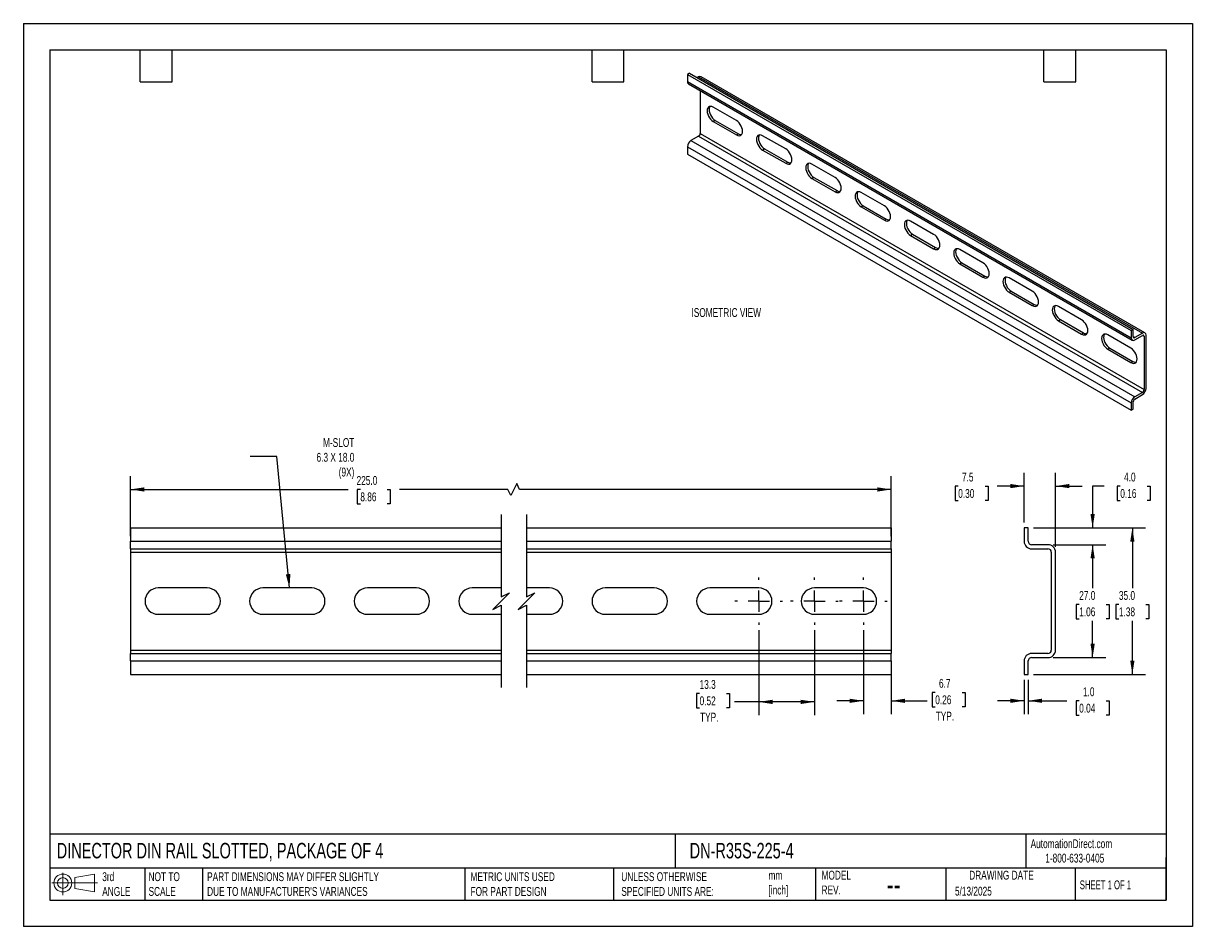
# Model space of a CAD drawing. Header units: millimetres. Extents: x 0 to 279, y 0 to 216.
import ezdxf

# ---------------------------------------------------------------- set-up
doc = ezdxf.new("R2010")
doc.units = ezdxf.units.MM
doc.linetypes.add('CENTERX2', pattern=[20.32, 12.7, -2.54, 2.54, -2.54])
doc.layers.add('CENTER', color=40, linetype='CENTERX2')
doc.layers.add('DIMENSIONS', color=140, linetype='Continuous', lineweight=25)
doc.layers.add('TEXT', color=140, linetype='Continuous', lineweight=25)
doc.styles.add('SLDTEXTSTYLE0', font='TXT', dxfattribs={"width": 0.7})
doc.styles.add('SLDTEXTSTYLE1', font='TXT', dxfattribs={"width": 0.65})
doc.dimstyles.new('SLDDIMSTYLE0', dxfattribs={"dimtxt": 2.158008, "dimasz": 3.302, "dimexe": 0, "dimexo": 0.0625, "dimgap": 0.539502, "dimtad": 0, "dimtih": 1, "dimtoh": 1, "dimdec": 1, "dimrnd": 1e-09, "dimzin": 12, "dimdsep": 46, "dimtxsty": 'SLDTEXTSTYLE0', "dimsah": 1, "dimcen": 0.09, "dimadec": 0, "dimazin": 3, "dimtfac": 1, "dimtdec": 1, "dimtmove": 0, "dimatfit": 0, "dimfxl": 0, "dimfrac": 2, "dimtolj": 1, "dimtzin": 12, "dimarcsym": 0})
doc.dimstyles.new('SLDDIMSTYLE1', dxfattribs={"dimtxt": 2.158008, "dimasz": 3.302, "dimexe": 0, "dimexo": 0.0625, "dimgap": 0.539502, "dimtad": 0, "dimtih": 1, "dimtoh": 1, "dimdec": 1, "dimrnd": 1e-09, "dimzin": 12, "dimdsep": 46, "dimtxsty": 'SLDTEXTSTYLE0', "dimsah": 1, "dimcen": 0.09, "dimadec": 0, "dimazin": 3, "dimtfac": 1, "dimtdec": 1, "dimtofl": 0, "dimtmove": 0, "dimatfit": 3, "dimfxl": 0, "dimfrac": 2, "dimtolj": 1, "dimtzin": 12, "dimarcsym": 0})
doc.dimstyles.new('SLDDIMSTYLE2', dxfattribs={"dimtxt": 2.158008, "dimasz": 3.302, "dimexe": 0, "dimexo": 0.0625, "dimgap": 0.539502, "dimtad": 0, "dimtih": 1, "dimtoh": 1, "dimdec": 1, "dimrnd": 1e-09, "dimzin": 4, "dimdsep": 46, "dimtxsty": 'SLDTEXTSTYLE0', "dimsah": 1, "dimcen": 0.09, "dimadec": 0, "dimazin": 1, "dimtfac": 1, "dimtdec": 1, "dimtofl": 0, "dimtmove": 0, "dimatfit": 3, "dimfxl": 0, "dimfrac": 2, "dimtolj": 1, "dimtzin": 12, "dimarcsym": 0})
doc.dimstyles.new('SLDDIMSTYLE3', dxfattribs={"dimtxt": 0.18, "dimasz": 3.302, "dimexe": 0, "dimexo": 0.0625, "dimgap": 0, "dimtad": 0, "dimtih": 1, "dimtoh": 1, "dimdec": 0, "dimrnd": 1e-09, "dimzin": 0, "dimdsep": 46, "dimtxsty": 'Standard', "dimsah": 1, "dimcen": 0.09, "dimadec": 0, "dimazin": 0, "dimtfac": 3.302, "dimtdec": 0, "dimtofl": 0, "dimtmove": 0, "dimatfit": 3, "dimfxl": 0, "dimfrac": 2, "dimtolj": 1, "dimtzin": 0, "dimarcsym": 0})
doc.dimstyles.new('SLDDIMSTYLE4', dxfattribs={"dimtxt": 2.158008, "dimasz": 3.302, "dimexe": 0, "dimexo": 0.0625, "dimgap": 0.539502, "dimtad": 0, "dimtih": 1, "dimtoh": 1, "dimdec": 1, "dimrnd": 1e-09, "dimzin": 4, "dimdsep": 46, "dimtxsty": 'SLDTEXTSTYLE0', "dimsah": 1, "dimcen": 0.09, "dimadec": 0, "dimazin": 1, "dimtfac": 1, "dimtdec": 1, "dimtmove": 0, "dimatfit": 0, "dimfxl": 0, "dimfrac": 2, "dimtolj": 1, "dimtzin": 12, "dimarcsym": 0})

# ---------------------------------------------------------------- blocks, each defined once
blk = doc.blocks.new('Block11')
at = {"color": 7, "linetype": 'Continuous', "lineweight": 18}
for p, q in [((0, 2.88), (10.87, 2.88)), ((2.59, 5.31), (2.59, 0)), ((5.48, 4.17), (10.18, 5.03)), ((5.48, 1.6), (5.48, 4.17)), ((10.18, 5.03), (10.18, 0.73)), ((5.48, 1.6), (10.18, 0.73))]:
    blk.add_line(p, q, dxfattribs=at)
for radius in [2.15, 1.29]:
    blk.add_circle((2.59, 2.88), radius, dxfattribs=at)
blk = doc.blocks.new('Block12')
at = {"color": 7, "linetype": 'Continuous'}
blk.add_blockref('Block11', (0, 0), dxfattribs=at)
blk = doc.blocks.new('_D')
at = {"layer": 'DIMENSIONS'}
for p, q in [((200.74, 70.84), (200.74, 50.8)), ((207.39, 62.23), (207.39, 50.8)), ((217.9, 55.99), (217.18, 55.99)), ((217.18, 55.99), (217.18, 52.56)), ((224.32, 55.99), (225.04, 55.99)), ((225.04, 55.99), (225.04, 52.56)), ((200.74, 53.97), (194.39, 53.97)), ((207.39, 53.97), (215.97, 53.97)), ((217.18, 52.56), (217.9, 52.56)), ((225.04, 52.56), (224.32, 52.56))]:
    blk.add_line(p, q, dxfattribs=at)
for points in [[(200.74, 53.97), (197.43, 54.48), (197.43, 53.47)], [(207.39, 53.97), (210.69, 53.47), (210.69, 54.48)]]:
    blk.add_solid(points, dxfattribs=at)
at = {"layer": 'DIMENSIONS', "char_height": 2.117, "attachment_point": 1, "style": 'SLDTEXTSTYLE0'}
for s, insert in [('6.7', (218.8, 59.21)), ('0.26', (217.9, 55.29)), ('TYP.', (218.01, 51.38))]:
    blk.add_mtext(s, dxfattribs=dict(at, insert=insert))
blk = doc.blocks.new('_D_1')
at = {"layer": 'DIMENSIONS'}
for p, q in [((175.74, 70.84), (175.74, 50.55)), ((189.04, 70.84), (189.04, 50.55)), ((161.59, 55.74), (160.86, 55.74)), ((160.86, 55.74), (160.86, 52.31)), ((168, 55.74), (168.73, 55.74)), ((168.73, 55.74), (168.73, 52.31)), ((175.74, 53.72), (169.93, 53.72)), ((189.04, 53.72), (175.74, 53.72)), ((160.86, 52.31), (161.59, 52.31)), ((168.73, 52.31), (168, 52.31))]:
    blk.add_line(p, q, dxfattribs=at)
for points in [[(175.74, 53.72), (179.04, 53.21), (179.04, 54.23)], [(189.04, 53.72), (185.73, 54.23), (185.73, 53.21)]]:
    blk.add_solid(points, dxfattribs=at)
at = {"layer": 'DIMENSIONS', "char_height": 2.117, "attachment_point": 1, "style": 'SLDTEXTSTYLE0'}
for s, insert in [('13.3', (161.59, 58.95)), ('0.52', (161.59, 55.04)), ('TYP.', (161.69, 51.13))]:
    blk.add_mtext(s, dxfattribs=dict(at, insert=insert))
blk = doc.blocks.new('_D_2')
at = {"layer": 'DIMENSIONS'}
for p, q in [((25.57, 93.37), (25.57, 107.67)), ((207.39, 93.37), (207.39, 107.67)), ((25.57, 104.5), (77.59, 104.5)), ((80.52, 104.5), (79.79, 104.5)), ((79.79, 104.5), (79.79, 101.07)), ((86.93, 104.5), (87.65, 104.5)), ((87.65, 104.5), (87.65, 101.07)), ((115.77, 104.5), (89.85, 104.5)), ((116.48, 103.09), (115.77, 104.5)), ((117.89, 105.91), (116.48, 103.09)), ((118.59, 104.5), (117.89, 105.91)), ((207.39, 104.5), (118.59, 104.5)), ((79.79, 101.07), (80.52, 101.07)), ((87.65, 101.07), (86.93, 101.07))]:
    blk.add_line(p, q, dxfattribs=at)
for points in [[(25.57, 104.5), (28.87, 103.99), (28.87, 105)], [(207.39, 104.5), (204.08, 105), (204.08, 103.99)]]:
    blk.add_solid(points, dxfattribs=at)
at = {"layer": 'DIMENSIONS', "char_height": 2.117, "attachment_point": 1, "style": 'SLDTEXTSTYLE0'}
for s, insert in [('225.0', (79.62, 107.71)), ('8.86', (80.52, 103.79))]:
    blk.add_mtext(s, dxfattribs=dict(at, insert=insert))
blk = doc.blocks.new('SW_CENTERMARKSYMBOL_0')
at = {"layer": 'CENTER', "color": 0}
for p, q in [((0, 5.08), (0, 5.69)), ((-5.08, 0), (-5.69, 0)), ((0, 0), (-2.54, 0)), ((0, 0), (0, 2.54)), ((0, 0), (0, -2.54)), ((0, 0), (2.54, 0)), ((5.08, 0), (5.69, 0)), ((0, -5.08), (0, -5.69))]:
    blk.add_line(p, q, dxfattribs=at)
blk = doc.blocks.new('SW_CENTERMARKSYMBOL_1')
at = {"layer": 'CENTER', "color": 0}
for p, q in [((0, 5.08), (0, 5.69)), ((-5.08, 0), (-5.69, 0)), ((0, 0), (-2.54, 0)), ((0, 0), (0, 2.54)), ((0, 0), (0, -2.54)), ((0, 0), (2.54, 0)), ((5.08, 0), (5.69, 0)), ((0, -5.08), (0, -5.69))]:
    blk.add_line(p, q, dxfattribs=at)
blk = doc.blocks.new('SW_CENTERMARKSYMBOL_2')
at = {"layer": 'CENTER', "color": 0}
for p, q in [((0, 5.08), (0, 5.69)), ((-5.08, 0), (-5.69, 0)), ((0, 0), (-2.54, 0)), ((0, 0), (0, 2.54)), ((0, 0), (0, -2.54)), ((0, 0), (2.54, 0)), ((5.08, 0), (5.69, 0)), ((0, -5.08), (0, -5.69))]:
    blk.add_line(p, q, dxfattribs=at)
blk = doc.blocks.new('_D_3')
at = {"layer": 'DIMENSIONS'}
for p, q in [((239.14, 96.57), (239.14, 108.48)), ((246.64, 90.77), (246.64, 108.48)), ((223.39, 105.3), (222.67, 105.3)), ((222.67, 105.3), (222.67, 101.87)), ((229.8, 105.3), (230.53, 105.3)), ((230.53, 105.3), (230.53, 101.87)), ((239.14, 105.3), (232.73, 105.3)), ((246.64, 105.3), (252.99, 105.3)), ((222.67, 101.87), (223.39, 101.87)), ((230.53, 101.87), (229.8, 101.87))]:
    blk.add_line(p, q, dxfattribs=at)
for points in [[(239.14, 105.3), (235.84, 105.81), (235.84, 104.8)], [(246.64, 105.3), (249.94, 104.8), (249.94, 105.81)]]:
    blk.add_solid(points, dxfattribs=at)
at = {"layer": 'DIMENSIONS', "char_height": 2.117, "attachment_point": 1, "style": 'SLDTEXTSTYLE0'}
for s, insert in [('7.5', (224.29, 108.52)), ('0.30', (223.39, 104.6))]:
    blk.add_mtext(s, dxfattribs=dict(at, insert=insert))
blk = doc.blocks.new('_D_4')
at = {"layer": 'DIMENSIONS'}
for p, q in [((258.23, 105.3), (255.51, 105.3)), ((255.51, 105.3), (255.51, 95.3)), ((262.12, 105.3), (261.4, 105.3)), ((261.4, 105.3), (261.4, 101.87)), ((268.53, 105.3), (269.26, 105.3)), ((269.26, 105.3), (269.26, 101.87)), ((261.4, 101.87), (262.12, 101.87)), ((269.26, 101.87), (268.53, 101.87)), ((241.41, 95.3), (258.68, 95.3)), ((246.11, 91.3), (258.68, 91.3)), ((255.51, 91.3), (255.51, 84.95))]:
    blk.add_line(p, q, dxfattribs=at)
for points in [[(255.51, 95.3), (256.02, 98.61), (255, 98.61)], [(255.51, 91.3), (255, 88), (256.02, 88)]]:
    blk.add_solid(points, dxfattribs=at)
at = {"layer": 'DIMENSIONS', "char_height": 2.117, "attachment_point": 1, "style": 'SLDTEXTSTYLE0'}
for s, insert in [('4.0', (263.02, 108.52)), ('0.16', (262.12, 104.6))]:
    blk.add_mtext(s, dxfattribs=dict(at, insert=insert))
blk = doc.blocks.new('_D_5')
at = {"layer": 'DIMENSIONS'}
for p, q in [((246.11, 91.3), (258.68, 91.3)), ((255.51, 91.3), (255.51, 80.92)), ((252.3, 77.01), (251.58, 77.01)), ((251.58, 77.01), (251.58, 73.58)), ((258.72, 77.01), (259.44, 77.01)), ((259.44, 77.01), (259.44, 73.58)), ((251.58, 73.58), (252.3, 73.58)), ((255.51, 64.3), (255.51, 73.1)), ((259.44, 73.58), (258.72, 73.58)), ((246.11, 64.3), (258.68, 64.3))]:
    blk.add_line(p, q, dxfattribs=at)
for points in [[(255.51, 91.3), (255, 88), (256.02, 88)], [(255.51, 64.3), (256.02, 67.61), (255, 67.61)]]:
    blk.add_solid(points, dxfattribs=at)
at = {"layer": 'DIMENSIONS', "char_height": 2.117, "attachment_point": 1, "style": 'SLDTEXTSTYLE0'}
for s, insert in [('27.0', (252.3, 80.22)), ('1.06', (252.3, 76.31))]:
    blk.add_mtext(s, dxfattribs=dict(at, insert=insert))
blk = doc.blocks.new('_D_6')
at = {"layer": 'DIMENSIONS'}
for p, q in [((241.41, 95.3), (268.17, 95.3)), ((265, 95.3), (265, 80.92)), ((261.79, 77.01), (261.07, 77.01)), ((261.07, 77.01), (261.07, 73.58)), ((268.21, 77.01), (268.93, 77.01)), ((268.93, 77.01), (268.93, 73.58)), ((261.07, 73.58), (261.79, 73.58)), ((265, 60.3), (265, 73.1)), ((268.93, 73.58), (268.21, 73.58)), ((241.41, 60.3), (268.17, 60.3))]:
    blk.add_line(p, q, dxfattribs=at)
for points in [[(265, 95.3), (264.49, 92), (265.51, 92)], [(265, 60.3), (265.51, 63.61), (264.49, 63.61)]]:
    blk.add_solid(points, dxfattribs=at)
at = {"layer": 'DIMENSIONS', "char_height": 2.117, "attachment_point": 1, "style": 'SLDTEXTSTYLE0'}
for s, insert in [('35.0', (261.79, 80.22)), ('1.38', (261.79, 76.31))]:
    blk.add_mtext(s, dxfattribs=dict(at, insert=insert))
blk = doc.blocks.new('_D_7')
at = {"layer": 'DIMENSIONS'}
for p, q in [((239.14, 59.03), (239.14, 50.81)), ((240.14, 59.03), (240.14, 50.81)), ((239.14, 53.99), (232.79, 53.99)), ((240.14, 53.99), (249.38, 53.99)), ((252.3, 53.99), (251.58, 53.99)), ((251.58, 53.99), (251.58, 50.56)), ((258.72, 53.99), (259.44, 53.99)), ((259.44, 53.99), (259.44, 50.56)), ((251.58, 50.56), (252.3, 50.56)), ((259.44, 50.56), (258.72, 50.56))]:
    blk.add_line(p, q, dxfattribs=at)
for points in [[(239.14, 53.99), (235.84, 54.49), (235.84, 53.48)], [(240.14, 53.99), (243.44, 53.48), (243.44, 54.49)]]:
    blk.add_solid(points, dxfattribs=at)
at = {"layer": 'DIMENSIONS', "char_height": 2.117, "attachment_point": 1, "style": 'SLDTEXTSTYLE0'}
for s, insert in [('1.0', (253.2, 57.2)), ('0.04', (252.3, 53.28))]:
    blk.add_mtext(s, dxfattribs=dict(at, insert=insert))

msp = doc.modelspace()

# ---------------------------------------------------------------- linework, layer by layer
at = {"color": 7, "linetype": 'Continuous'}
for p, q in [((0, 215.9), (0, 0)), ((0, 215.9), (279.4, 215.9)), ((279.4, 215.9), (279.4, 0)), ((279.4, 0), (0, 0))]:
    msp.add_line(p, q, dxfattribs=at)
for p, q in [((159.14, 203.99), (158.67, 203.72)), ((159.14, 203.99), (265.21, 142.76)), ((158.67, 203.72), (264.74, 142.49)), ((158.67, 203.72), (158.67, 201.98)), ((158.67, 201.98), (264.74, 140.75)), ((158.92, 201.43), (264.98, 140.2)), ((161.36, 203.09), (161.03, 202.9)), ((161.36, 203.09), (267.42, 141.86)), ((268.02, 141.92), (161.96, 203.15)), ((161.73, 199.8), (161.73, 189.59)), ((170.38, 192.68), (164.87, 195.87)), ((164.87, 192.44), (165.34, 192.71)), ((164.87, 192.44), (170.38, 189.25)), ((165.34, 192.71), (170.86, 189.53)), ((161.36, 188.94), (159.52, 187.88)), ((159.52, 187.88), (265.58, 126.65)), ((161.36, 188.94), (267.42, 127.71)), ((161.73, 189.59), (267.8, 128.36)), ((170.38, 189.25), (170.86, 189.53)), ((182.17, 185.88), (176.65, 189.06)), ((158.67, 186.41), (264.74, 125.18)), ((158.67, 186.41), (158.67, 184.67)), ((158.67, 184.67), (264.74, 123.44)), ((176.65, 185.63), (177.13, 185.91)), ((176.65, 185.63), (182.17, 182.45)), ((177.13, 185.91), (182.64, 182.72)), ((182.17, 182.45), (182.64, 182.72)), ((193.95, 179.08), (188.44, 182.26)), ((188.44, 178.83), (188.91, 179.1)), ((188.44, 178.83), (193.95, 175.65)), ((188.91, 179.1), (194.43, 175.92)), ((193.95, 175.65), (194.43, 175.92)), ((205.74, 172.27), (200.22, 175.46)), ((200.22, 172.03), (200.7, 172.3)), ((200.22, 172.03), (205.74, 168.84)), ((200.7, 172.3), (206.21, 169.12)), ((205.74, 168.84), (206.21, 169.12)), ((217.52, 165.47), (212.01, 168.65)), ((212.01, 165.22), (212.48, 165.5)), ((212.01, 165.22), (217.52, 162.04)), ((212.48, 165.5), (218, 162.31)), ((217.52, 162.04), (218, 162.31)), ((229.31, 158.67), (223.79, 161.85)), ((223.79, 158.42), (224.27, 158.69)), ((223.79, 158.42), (229.31, 155.24)), ((224.27, 158.69), (229.78, 155.51)), ((229.31, 155.24), (229.78, 155.51)), ((241.09, 151.86), (235.58, 155.05)), ((235.58, 151.62), (236.05, 151.89)), ((235.58, 151.62), (241.09, 148.43)), ((236.05, 151.89), (241.57, 148.71)), ((241.09, 148.43), (241.57, 148.71)), ((252.88, 145.06), (247.36, 148.24)), ((247.36, 144.81), (247.84, 145.09)), ((247.36, 144.81), (252.88, 141.63)), ((247.84, 145.09), (253.35, 141.9)), ((265.21, 142.76), (264.74, 142.49)), ((265.21, 141.02), (265.21, 142.76)), ((252.88, 141.63), (253.35, 141.9)), ((264.66, 138.26), (259.15, 141.44)), ((264.74, 142.49), (264.74, 140.75)), ((265.21, 141.02), (265.58, 140.8)), ((267.42, 141.86), (265.58, 140.8)), ((265.58, 140.26), (267.42, 141.32)), ((267.42, 141.32), (267.8, 141.1)), ((267.8, 141.1), (267.8, 128.36)), ((268.27, 128.63), (268.27, 141.37)), ((259.15, 138.01), (259.62, 138.28)), ((259.15, 138.01), (264.66, 134.83)), ((259.62, 138.28), (265.14, 135.1)), ((264.66, 134.83), (265.14, 135.1)), ((267.42, 127.71), (265.58, 126.65)), ((265.58, 126.1), (267.42, 127.16)), ((264.74, 125.18), (264.74, 123.44)), ((264.74, 123.44), (265.21, 123.71)), ((265.21, 123.71), (265.21, 125.45)), ((25.57, 95.3), (25.57, 92.1)), ((25.57, 95.3), (114.2, 95.3)), ((120.2, 95.3), (207.39, 95.3)), ((207.39, 95.3), (207.39, 92.1)), ((239.14, 95.3), (239.14, 92.1)), ((240.14, 95.3), (239.14, 95.3)), ((240.14, 92.1), (240.14, 95.3)), ((25.57, 92.1), (114.2, 92.1)), ((25.57, 90.3), (25.57, 92.1)), ((25.57, 90.3), (114.2, 90.3)), ((25.57, 90.3), (25.57, 89.5)), ((25.57, 89.5), (114.2, 89.5)), ((25.57, 89.5), (25.57, 66.1)), ((120.2, 92.1), (207.39, 92.1)), ((120.2, 90.3), (207.39, 90.3)), ((120.2, 89.5), (207.39, 89.5)), ((207.39, 90.3), (207.39, 92.1)), ((207.39, 90.3), (207.39, 89.5)), ((207.39, 89.5), (207.39, 66.1)), ((244.84, 91.3), (240.94, 91.3)), ((240.94, 90.3), (244.84, 90.3)), ((245.64, 89.5), (245.64, 66.1)), ((246.64, 66.1), (246.64, 89.5)), ((43.92, 80.95), (32.22, 80.95)), ((68.92, 80.95), (57.22, 80.95)), ((93.92, 80.95), (82.22, 80.95)), ((114.2, 80.95), (107.22, 80.95)), ((125.74, 80.95), (120.2, 80.95)), ((150.74, 80.95), (139.04, 80.95)), ((175.74, 80.95), (164.04, 80.95)), ((200.74, 80.95), (189.04, 80.95)), ((32.22, 74.65), (43.92, 74.65)), ((57.22, 74.65), (68.92, 74.65)), ((82.22, 74.65), (93.92, 74.65)), ((107.22, 74.65), (114.2, 74.65)), ((120.2, 74.65), (125.74, 74.65)), ((139.04, 74.65), (150.74, 74.65)), ((164.04, 74.65), (175.74, 74.65)), ((189.04, 74.65), (200.74, 74.65)), ((25.57, 66.1), (114.2, 66.1)), ((25.57, 66.1), (25.57, 65.3)), ((25.57, 65.3), (114.2, 65.3)), ((25.57, 63.5), (25.57, 65.3)), ((120.2, 66.1), (207.39, 66.1)), ((120.2, 65.3), (207.39, 65.3)), ((207.39, 66.1), (207.39, 65.3)), ((207.39, 63.5), (207.39, 65.3)), ((244.84, 65.3), (240.94, 65.3)), ((240.94, 64.3), (244.84, 64.3)), ((25.57, 63.5), (114.2, 63.5)), ((25.57, 63.5), (25.57, 60.3)), ((120.2, 63.5), (207.39, 63.5)), ((207.39, 63.5), (207.39, 60.3)), ((239.14, 63.5), (239.14, 60.3)), ((240.14, 60.3), (240.14, 63.5)), ((25.57, 60.3), (114.2, 60.3)), ((120.2, 60.3), (207.39, 60.3)), ((239.14, 60.3), (240.14, 60.3))]:
    msp.add_line(p, q)
at = {"flags": 128}
for points in [[(164.87, 195.87), (164.54, 196.01), (164.22, 196.07), (163.94, 196.03), (163.71, 195.89), (163.53, 195.67), (163.42, 195.37), (163.38, 195.01), (163.42, 194.61), (163.53, 194.18), (163.71, 193.75), (163.94, 193.35), (164.22, 192.98), (164.54, 192.67), (164.87, 192.44)], [(164.08, 196.06), (164, 195.94), (163.89, 195.64), (163.85, 195.28), (163.89, 194.88), (164, 194.45), (164.18, 194.03), (164.41, 193.62), (164.7, 193.25), (165.01, 192.94), (165.34, 192.71)], [(170.38, 189.25), (170.71, 189.11), (171.03, 189.05), (171.31, 189.09), (171.54, 189.23), (171.72, 189.45), (171.83, 189.75), (171.87, 190.11), (171.83, 190.51), (171.72, 190.94), (171.54, 191.37), (171.31, 191.77), (171.03, 192.14), (170.71, 192.45), (170.38, 192.68)], [(176.65, 189.06), (176.32, 189.21), (176.01, 189.27), (175.73, 189.22), (175.49, 189.09), (175.32, 188.87), (175.21, 188.57), (175.17, 188.21), (175.21, 187.8), (175.32, 187.38), (175.49, 186.95), (175.73, 186.54), (176.01, 186.18), (176.32, 185.87), (176.65, 185.63)], [(175.87, 189.26), (175.79, 189.14), (175.68, 188.84), (175.64, 188.48), (175.68, 188.08), (175.79, 187.65), (175.96, 187.22), (176.2, 186.81), (176.48, 186.45), (176.79, 186.14), (177.13, 185.91)], [(182.17, 182.45), (182.5, 182.3), (182.81, 182.25), (183.09, 182.29), (183.33, 182.43), (183.51, 182.65), (183.62, 182.95), (183.65, 183.31), (183.62, 183.71), (183.51, 184.14), (183.33, 184.56), (183.09, 184.97), (182.81, 185.34), (182.5, 185.65), (182.17, 185.88)], [(188.44, 182.26), (188.11, 182.41), (187.79, 182.46), (187.51, 182.42), (187.28, 182.28), (187.1, 182.06), (186.99, 181.76), (186.95, 181.4), (186.99, 181), (187.1, 180.57), (187.28, 180.15), (187.51, 179.74), (187.79, 179.37), (188.11, 179.06), (188.44, 178.83)], [(187.65, 182.45), (187.57, 182.33), (187.46, 182.03), (187.43, 181.67), (187.46, 181.27), (187.57, 180.85), (187.75, 180.42), (187.98, 180.01), (188.27, 179.64), (188.58, 179.34), (188.91, 179.1)], [(193.95, 175.65), (194.28, 175.5), (194.6, 175.44), (194.88, 175.49), (195.12, 175.62), (195.29, 175.85), (195.4, 176.14), (195.44, 176.5), (195.4, 176.91), (195.29, 177.33), (195.12, 177.76), (194.88, 178.17), (194.6, 178.53), (194.28, 178.84), (193.95, 179.08)], [(200.22, 175.46), (199.89, 175.6), (199.58, 175.66), (199.3, 175.62), (199.06, 175.48), (198.89, 175.26), (198.78, 174.96), (198.74, 174.6), (198.78, 174.2), (198.89, 173.77), (199.06, 173.34), (199.3, 172.94), (199.58, 172.57), (199.89, 172.26), (200.22, 172.03)], [(199.44, 175.65), (199.36, 175.53), (199.25, 175.23), (199.21, 174.87), (199.25, 174.47), (199.36, 174.04), (199.53, 173.62), (199.77, 173.21), (200.05, 172.84), (200.36, 172.53), (200.7, 172.3)], [(205.74, 168.84), (206.07, 168.7), (206.38, 168.64), (206.67, 168.68), (206.9, 168.82), (207.08, 169.04), (207.19, 169.34), (207.22, 169.7), (207.19, 170.1), (207.08, 170.53), (206.9, 170.96), (206.67, 171.36), (206.38, 171.73), (206.07, 172.04), (205.74, 172.27)], [(212.01, 168.65), (211.68, 168.8), (211.36, 168.86), (211.08, 168.81), (210.85, 168.68), (210.67, 168.46), (210.56, 168.16), (210.52, 167.8), (210.56, 167.39), (210.67, 166.97), (210.85, 166.54), (211.08, 166.13), (211.36, 165.77), (211.68, 165.46), (212.01, 165.22)], [(211.22, 168.85), (211.14, 168.73), (211.03, 168.43), (211, 168.07), (211.03, 167.66), (211.14, 167.24), (211.32, 166.81), (211.55, 166.4), (211.84, 166.04), (212.15, 165.73), (212.48, 165.5)], [(217.52, 162.04), (217.85, 161.89), (218.17, 161.84), (218.45, 161.88), (218.69, 162.02), (218.86, 162.24), (218.97, 162.54), (219.01, 162.9), (218.97, 163.3), (218.86, 163.73), (218.69, 164.15), (218.45, 164.56), (218.17, 164.93), (217.85, 165.24), (217.52, 165.47)], [(223.79, 161.85), (223.46, 162), (223.15, 162.05), (222.87, 162.01), (222.63, 161.87), (222.46, 161.65), (222.35, 161.35), (222.31, 160.99), (222.35, 160.59), (222.46, 160.16), (222.63, 159.74), (222.87, 159.33), (223.15, 158.96), (223.46, 158.65), (223.79, 158.42)], [(223.01, 162.04), (222.93, 161.92), (222.82, 161.62), (222.78, 161.26), (222.82, 160.86), (222.93, 160.44), (223.1, 160.01), (223.34, 159.6), (223.62, 159.23), (223.94, 158.93), (224.27, 158.69)], [(229.31, 155.24), (229.64, 155.09), (229.95, 155.03), (230.24, 155.08), (230.47, 155.21), (230.65, 155.43), (230.76, 155.73), (230.79, 156.09), (230.76, 156.5), (230.65, 156.92), (230.47, 157.35), (230.24, 157.76), (229.95, 158.12), (229.64, 158.43), (229.31, 158.67)], [(235.58, 155.05), (235.25, 155.19), (234.93, 155.25), (234.65, 155.21), (234.42, 155.07), (234.24, 154.85), (234.13, 154.55), (234.09, 154.19), (234.13, 153.79), (234.24, 153.36), (234.42, 152.93), (234.65, 152.53), (234.93, 152.16), (235.25, 151.85), (235.58, 151.62)], [(234.79, 155.24), (234.71, 155.12), (234.6, 154.82), (234.57, 154.46), (234.6, 154.06), (234.71, 153.63), (234.89, 153.21), (235.12, 152.8), (235.41, 152.43), (235.72, 152.12), (236.05, 151.89)], [(241.09, 148.43), (241.43, 148.29), (241.74, 148.23), (242.02, 148.27), (242.26, 148.41), (242.43, 148.63), (242.54, 148.93), (242.58, 149.29), (242.54, 149.69), (242.43, 150.12), (242.26, 150.55), (242.02, 150.95), (241.74, 151.32), (241.43, 151.63), (241.09, 151.86)], [(247.36, 148.24), (247.03, 148.39), (246.72, 148.45), (246.44, 148.4), (246.2, 148.27), (246.03, 148.04), (245.92, 147.75), (245.88, 147.39), (245.92, 146.98), (246.03, 146.56), (246.2, 146.13), (246.44, 145.72), (246.72, 145.36), (247.03, 145.05), (247.36, 144.81)], [(246.58, 148.44), (246.5, 148.32), (246.39, 148.02), (246.35, 147.66), (246.39, 147.25), (246.5, 146.83), (246.67, 146.4), (246.91, 145.99), (247.19, 145.63), (247.51, 145.32), (247.84, 145.09)], [(252.88, 141.63), (253.21, 141.48), (253.52, 141.43), (253.81, 141.47), (254.04, 141.61), (254.22, 141.83), (254.33, 142.13), (254.36, 142.49), (254.33, 142.89), (254.22, 143.32), (254.04, 143.74), (253.81, 144.15), (253.52, 144.52), (253.21, 144.83), (252.88, 145.06)], [(259.15, 141.44), (258.82, 141.59), (258.51, 141.64), (258.22, 141.6), (257.99, 141.46), (257.81, 141.24), (257.7, 140.94), (257.66, 140.58), (257.7, 140.18), (257.81, 139.75), (257.99, 139.33), (258.22, 138.92), (258.51, 138.55), (258.82, 138.24), (259.15, 138.01)], [(258.36, 141.63), (258.28, 141.51), (258.17, 141.21), (258.14, 140.85), (258.17, 140.45), (258.28, 140.03), (258.46, 139.6), (258.69, 139.19), (258.98, 138.82), (259.29, 138.52), (259.62, 138.28)], [(264.66, 134.83), (265, 134.68), (265.31, 134.62), (265.59, 134.67), (265.83, 134.8), (266, 135.02), (266.11, 135.32), (266.15, 135.68), (266.11, 136.09), (266, 136.51), (265.83, 136.94), (265.59, 137.35), (265.31, 137.71), (265, 138.02), (264.66, 138.26)]]:
    msp.add_lwpolyline(points, dxfattribs=at)
for centre, radius, start, end in [((159.26, 201.91), 0.592, 173.7012, 234.9867), ((161.71, 202.6), 0.604, 65.6929, 125.6176), ((160.51, 186.32), 1.84, 122.6055, 177.3945), ((160.91, 189.63), 0.82, 302.6055, 357.3945), ((171.52, 190.54), 1.21, 236.6705, 275.6996), ((183.31, 183.74), 1.21, 236.6705, 275.6996), ((195.09, 176.93), 1.21, 236.6705, 275.6996), ((206.88, 170.13), 1.21, 236.6705, 275.6996), ((218.66, 163.33), 1.21, 236.6705, 275.6996), ((230.45, 156.52), 1.21, 236.6705, 275.6996), ((242.23, 149.72), 1.21, 236.6705, 275.6996), ((254.02, 142.92), 1.21, 236.6705, 275.6996), ((265.25, 140.66), 0.524, 170.786, 309.2033), ((265.44, 140.98), 0.233, 170.786, 309.2033), ((267.75, 141.46), 0.524, 350.786, 129.2033), ((267.57, 141.14), 0.233, 350.786, 129.2033), ((265.8, 136.11), 1.21, 236.6705, 275.6996), ((266.43, 128.72), 1.84, 302.6055, 357.3945), ((266.58, 125.09), 1.84, 122.6055, 177.3945), ((266.03, 125.41), 0.82, 122.6055, 177.3945), ((266.98, 128.4), 0.82, 302.6055, 357.3945), ((240.94, 92.1), 1.8, 180, 270), ((240.94, 92.1), 0.8, 180, 270), ((244.84, 89.5), 1.8, 0, 90), ((244.84, 89.5), 0.8, 0, 90), ((32.22, 77.8), 3.15, 90.0001, 269.9999), ((43.92, 77.8), 3.15, 270, 90), ((57.22, 77.8), 3.15, 90, 270), ((68.92, 77.8), 3.15, 270, 90), ((82.22, 77.8), 3.15, 90, 270), ((93.92, 77.8), 3.15, 270, 90), ((107.22, 77.8), 3.15, 90, 270), ((125.74, 77.8), 3.15, 270, 90), ((139.04, 77.8), 3.15, 90, 270), ((150.74, 77.8), 3.15, 270, 90), ((164.04, 77.8), 3.15, 90, 270), ((175.74, 77.8), 3.15, 270, 90), ((189.04, 77.8), 3.15, 90, 270), ((200.74, 77.8), 3.15, 270.0001, 89.9999), ((240.94, 63.5), 1.8, 90, 180), ((240.94, 63.5), 0.8, 90, 180), ((244.84, 66.1), 0.8, 270, 0), ((244.84, 66.1), 1.8, 270, 0)]:
    msp.add_arc(centre, radius, start, end)
at = {"layer": 'DIMENSIONS', "color": 140}
for p, q in [((114.2, 98.48), (114.2, 78.8)), ((120.2, 98.48), (120.2, 78.8)), ((114.2, 78.8), (116.2, 79.8)), ((116.2, 79.8), (114.2, 77.8)), ((120.2, 78.8), (122.2, 79.8)), ((122.2, 79.8), (120.2, 77.8)), ((114.2, 77.8), (112.2, 75.8)), ((112.2, 75.8), (114.2, 76.8)), ((114.2, 76.8), (114.2, 57.13)), ((120.2, 77.8), (118.2, 75.8)), ((118.2, 75.8), (120.2, 76.8)), ((120.2, 76.8), (120.2, 57.13))]:
    msp.add_line(p, q, dxfattribs=at)
at = {"layer": 'TEXT'}
for p, q in [((6.35, 209.55), (273.05, 209.55)), ((6.35, 209.55), (6.35, 6.35)), ((27.94, 201.93), (27.94, 209.55)), ((35.56, 201.93), (35.56, 209.55)), ((135.89, 201.93), (135.89, 209.55)), ((143.51, 201.93), (143.51, 209.55)), ((243.84, 201.93), (243.84, 209.55)), ((251.46, 201.93), (251.46, 209.55)), ((273.05, 209.55), (273.05, 6.35)), ((27.94, 201.93), (35.56, 201.93)), ((135.89, 201.93), (143.51, 201.93)), ((243.84, 201.93), (251.46, 201.93)), ((273.05, 22.13), (6.35, 22.13)), ((155.76, 22.13), (155.76, 13.97)), ((239.58, 22.13), (239.58, 13.97)), ((273.05, 6.35), (273.05, 16.51)), ((273.05, 13.97), (6.35, 13.97)), ((29.04, 13.97), (29.04, 6.35)), ((42.84, 13.97), (42.84, 6.35)), ((105.48, 13.97), (105.48, 6.35)), ((141, 13.97), (141, 6.35)), ((189.3, 13.97), (189.3, 6.35)), ((220.47, 13.97), (220.47, 6.35)), ((251.35, 13.97), (251.35, 6.35)), ((6.35, 6.35), (273.05, 6.35))]:
    msp.add_line(p, q, dxfattribs=at)

# ---------------------------------------------------------------- block references
at = {"layer": 'CENTER'}
for name, p in [('SW_CENTERMARKSYMBOL_2', (175.74, 77.8)), ('SW_CENTERMARKSYMBOL_1', (189.04, 77.8)), ('SW_CENTERMARKSYMBOL_0', (200.74, 77.8))]:
    msp.add_blockref(name, p, dxfattribs=at)
at = {"layer": 'TEXT'}
msp.add_blockref('Block12', (6.84, 7.55), dxfattribs=at)

# ---------------------------------------------------------------- texts
at = {"color": 179, "linetype": 'Continuous', "lineweight": 18, "char_height": 2.1167, "attachment_point": 1, "style": 'SLDTEXTSTYLE0'}
for s, insert in [('AutomationDirect.com', (240.69, 20.88)), ('1-800-633-0405', (244.19, 17.44))]:
    msp.add_mtext(s, dxfattribs=dict(at, insert=insert))
at = {"layer": 'DIMENSIONS', "char_height": 2.1167, "style": 'SLDTEXTSTYLE0'}
for s, insert, attachment_point in [('ISOMETRIC VIEW', (159.65, 147.84), 1), ('M-SLOT^J6.3 X 18.0^J(9X)', (79.09, 116.77), 3)]:
    msp.add_mtext(s, dxfattribs=dict(at, insert=insert, attachment_point=attachment_point))
at = {"layer": 'TEXT'}
for s, insert, char_height, attachment_point, style in [('DINECTOR DIN RAIL SLOTTED, PACKAGE OF 4', (7.97, 20.02), 3.7042, 1, 'SLDTEXTSTYLE0'), ('DN-R35S-225-4', (159.21, 20.02), 3.7042, 1, 'SLDTEXTSTYLE0'), ('3rd^JANGLE', (18.85, 13), 2.117, 1, 'SLDTEXTSTYLE0'), ('NOT TO^JSCALE', (29.91, 13), 2.1167, 1, 'SLDTEXTSTYLE0'), ("PART DIMENSIONS MAY DIFFER SLIGHTLY ^JDUE TO MANUFACTURER'S VARIANCES", (43.91, 13), 2.1167, 1, 'SLDTEXTSTYLE0'), ('METRIC UNITS USED ^JFOR PART DESIGN', (106.85, 13), 2.1167, 1, 'SLDTEXTSTYLE0'), ('UNLESS OTHERWISE ^JSPECIFIED UNITS ARE:', (142.87, 13), 2.1167, 1, 'SLDTEXTSTYLE0'), ('mm^J[inch]', (178.06, 13.33), 2.117, 1, 'SLDTEXTSTYLE0'), ('MODEL ^JREV.', (190.73, 13.36), 2.1167, 1, 'SLDTEXTSTYLE0'), ('DRAWING DATE', (233.73, 13.36), 2.1167, 2, 'SLDTEXTSTYLE0'), ('--', (206.3, 12.73), 5.292, 1, 'SLDTEXTSTYLE0'), ('5/13/2025', (222.61, 9.54), 2.117, 1, 'SLDTEXTSTYLE0'), ('SHEET 1 OF 1', (252.44, 11.05), 2.1167, 1, 'SLDTEXTSTYLE1')]:
    msp.add_mtext(s, dxfattribs=dict(at, insert=insert, char_height=char_height, attachment_point=attachment_point, style=style))

# ---------------------------------------------------------------- dimensions: what is measured, and where the dimension line sits
at = {"layer": 'DIMENSIONS'}
for base, p1, p2, text, dimstyle, picture, middle in [((207.39, 104.5), (25.57, 92.1), (207.39, 92.1), '225.0', 'SLDDIMSTYLE2', '_D_2', (83.72, 104.5)), ((175.74, 53.72), (189.04, 72.11), (175.74, 72.11), '<>\\PTYP.', 'SLDDIMSTYLE1', '_D_1', (164.8, 53.72)), ((207.38591811, 53.97479871), (200.73591811, 72.1143598), (207.38591811, 63.5043598), '<>\\PTYP.', 'SLDDIMSTYLE0', '_D', (221.11086235, 53.97479871))]:
    dim = msp.add_linear_dim(base=base, p1=p1, p2=p2, angle=0, text=text, dimstyle=dimstyle, dxfattribs=at)
    dim.commit()
    dim.dimension.update_dxf_attribs({"geometry": picture, "text_midpoint": middle, "dimtype": 160})
for base, p1, p2, angle, dimstyle, picture, middle in [((239.14, 105.3), (246.64, 89.5), (239.14, 95.3), 0, 'SLDDIMSTYLE0', '_D_3', (226.6, 105.3)), ((255.51, 95.3), (244.84, 91.3), (240.14, 95.3), 90, 'SLDDIMSTYLE4', '_D_4', (255.51, 105.3)), ((265, 60.3), (240.14, 95.3), (240.14, 60.3), 90, 'SLDDIMSTYLE2', '_D_6', (265, 77.01)), ((255.51, 64.3), (244.84, 91.3), (244.84, 64.3), 90, 'SLDDIMSTYLE2', '_D_5', (255.51, 77.01)), ((240.14, 53.99), (239.14, 60.3), (240.14, 60.3), 0, 'SLDDIMSTYLE4', '_D_7', (255.51, 53.99))]:
    dim = msp.add_linear_dim(base=base, p1=p1, p2=p2, angle=angle, dimstyle=dimstyle, dxfattribs=at)
    dim.commit()
    dim.dimension.update_dxf_attribs({"geometry": picture, "text_midpoint": middle, "dimtype": 160})

# ---------------------------------------------------------------- leaders
msp.add_leader([(63.59, 80.95), (60.53, 112.35), (54.18, 112.35)], dimstyle='SLDDIMSTYLE3', dxfattribs=at)

doc.saveas('drawing.dxf')
